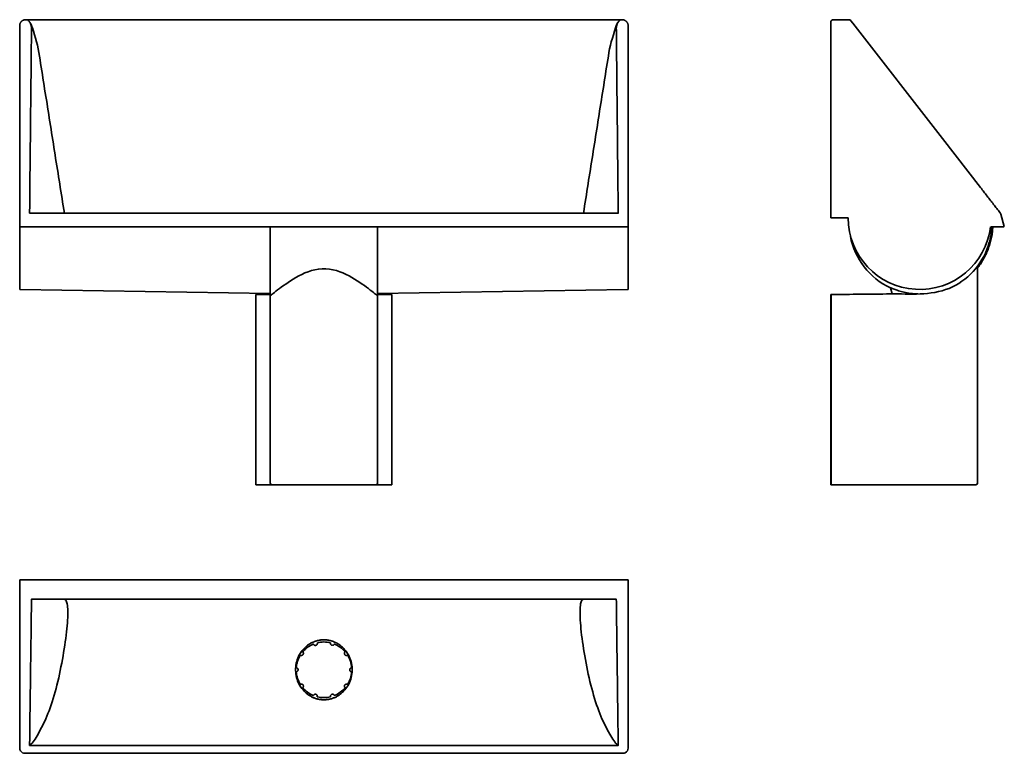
# Model space of a CAD drawing. Header units: millimetres. Extents: x 658 to 2583, y 1447 to 2883.
import ezdxf

# ---------------------------------------------------------------- set-up
doc = ezdxf.new("R2010")
doc.units = ezdxf.units.MM
doc.header["$LTSCALE"] = 14.285714
doc.layers.add('Visible Edges(ISO)', color=7, linetype='Continuous', lineweight=35)
doc.layers.add('Visible Tangent Edges(ISO)', color=7, linetype='Continuous', lineweight=35)

msp = doc.modelspace()

# ---------------------------------------------------------------- linework, layer by layer
msp.add_arc((2449.8, 2479.9), 109.1, 342.3124, 358.9942)
at = {"layer": 'Visible Edges(ISO)'}
for p, q in [((657.7, 2499.6), (657.7, 2871.4)), ((669.3, 2883), (669.4, 2883)), ((669.4, 2883), (672.6, 2883)), ((669.4, 2883), (669.4, 2883)), ((672.6, 2883), (677.6, 2883)), ((677.6, 2883), (679.6, 2883)), ((679.6, 2883), (679.6, 2883)), ((1825.8, 2883), (679.6, 2883)), ((1827.7, 2883), (1825.8, 2883)), ((1825.8, 2883), (1825.8, 2883)), ((1832.7, 2883), (1827.7, 2883)), ((1835.9, 2883), (1832.7, 2883)), ((1836, 2883), (1835.9, 2883)), ((1836.1, 2883), (1836, 2883)), ((1847.7, 2499.6), (1847.7, 2871.4)), ((2244, 2878), (2244, 2871.4)), ((2244, 2871.4), (2244, 2495)), ((2249, 2883), (2279.6, 2883)), ((2283.5, 2881.1), (2287.5, 2876)), ((2462.5, 2650.5), (2287.5, 2876)), ((2462.5, 2650.5), (2537, 2554.4)), ((1828.6, 2504.2), (676.7, 2504.2)), ((2575.1, 2505.4), (2575, 2505.5)), ((657.7, 2478), (657.7, 2499.6)), ((1847.7, 2478), (1847.7, 2499.6)), ((2244, 2495), (2278.2, 2495)), ((2576.5, 2502.7), (2583.5, 2478.2)), ((657.7, 2478), (657.7, 2355.1)), ((657.7, 2478), (663.3, 2478)), ((669.2, 2478), (663.3, 2478)), ((669.2, 2478), (1836.2, 2478)), ((1147.7, 2478), (1147.7, 2349.7)), ((1357.7, 2478), (1357.7, 2349.7)), ((1836.2, 2478), (1842, 2478)), ((1847.7, 2478), (1842, 2478)), ((1847.7, 2478), (1847.7, 2355.1)), ((2556.8, 2478), (2573.1, 2478)), ((2573.1, 2478), (2582.5, 2478)), ((2582.5, 2478), (2583.5, 2478.2)), ((2531, 1976), (2531, 2395.7)), ((657.7, 2355.1), (658.7, 2355.1)), ((1147.7, 2347), (658.7, 2355.1)), ((1147.7, 2349.7), (1147.7, 2341.9)), ((1846.7, 2355.1), (1357.7, 2347)), ((1357.7, 2341.9), (1357.7, 2349.7)), ((1846.7, 2355.1), (1847.7, 2355.1)), ((2363.9, 2346.4), (2360.7, 2358.4)), ((1144.7, 2345), (1119.7, 2345)), ((1119.7, 2345), (1119.7, 1973)), ((1147.7, 2345), (1144.7, 2345)), ((1147.7, 1976), (1147.7, 2341.9)), ((1360.7, 2345), (1357.7, 2345)), ((1357.7, 1976), (1357.7, 2341.9)), ((1360.7, 2345), (1385.7, 2345)), ((1385.7, 2345), (1385.7, 1973)), ((2244, 2345), (2245, 2345)), ((2244, 1973), (2244, 2345)), ((2248, 2345), (2245, 2345)), ((2245, 2345), (2245, 1973)), ((1145.5, 1973), (1119.7, 1973)), ((1145.5, 1973), (1150.7, 1973)), ((1354.7, 1973), (1150.7, 1973)), ((1354.7, 1973), (1359.9, 1973)), ((1359.9, 1973), (1385.7, 1973)), ((2245, 1973), (2244, 1973)), ((2245, 1973), (2248, 1973)), ((2248, 1973), (2426, 1973)), ((2528, 1973), (2426, 1973)), ((659.7, 1786.9), (657.7, 1786.9)), ((657.7, 1754.7), (657.7, 1786.9)), ((1845.6, 1786.9), (659.7, 1786.9)), ((1845.6, 1786.9), (1847.7, 1786.9)), ((1847.7, 1754.7), (1847.7, 1786.9)), ((657.7, 1464), (657.7, 1754.7)), ((1847.7, 1464), (1847.7, 1754.7)), ((1109.9, 1748.9), (737.7, 1748.9)), ((1251.7, 1748.9), (1109.9, 1748.9)), ((1251.7, 1748.9), (1252.7, 1748.9)), ((1253.6, 1748.9), (1252.7, 1748.9)), ((1253.6, 1748.9), (1395.5, 1748.9)), ((1395.5, 1748.9), (1767.7, 1748.9)), ((1265.4, 1663.8), (1265.6, 1663.5)), ((1273.2, 1661.1), (1273.4, 1661.2)), ((1206.3, 1639.4), (1206.6, 1639.4)), ((1211.3, 1645.9), (1211.2, 1646.2)), ((1294.1, 1646.2), (1294.1, 1645.9)), ((1298.7, 1639.4), (1299, 1639.4)), ((1198.6, 1614.9), (1198.4, 1615.1)), ((1198.4, 1606.7), (1198.6, 1606.9)), ((1306.9, 1615.1), (1306.7, 1614.9)), ((1306.7, 1606.9), (1306.9, 1606.7)), ((1206.6, 1582.3), (1206.3, 1582.4)), ((1299, 1582.4), (1298.7, 1582.3)), ((1211.2, 1575.6), (1211.3, 1575.9)), ((1232.2, 1560.7), (1231.9, 1560.6)), ((1273.4, 1560.6), (1273.2, 1560.7)), ((1294.1, 1575.9), (1294.1, 1575.6)), ((1239.9, 1558), (1239.7, 1558.3)), ((1265.6, 1558.3), (1265.4, 1558)), ((657.7, 1457.8), (657.7, 1464)), ((1847.7, 1457.8), (1847.7, 1464)), ((667.7, 1447.5), (1837.7, 1447.5))]:
    msp.add_line(p, q, dxfattribs=at)
at = {"layer": 'Visible Edges(ISO)', "flags": 128}
for points in [[(657.7, 2871.4), (657.7, 2872.1), (657.7, 2872.9), (657.9, 2873.6), (658, 2874.3), (658.2, 2875), (658.5, 2875.7), (658.8, 2876.3), (659.1, 2877), (659.5, 2877.6), (659.9, 2878.3), (660.3, 2878.8), (660.8, 2879.4), (661.4, 2879.9), (662, 2880.4), (662.6, 2880.9), (663.2, 2881.3), (663.9, 2881.7), (664.6, 2882.1), (665.4, 2882.3), (666.1, 2882.6), (666.9, 2882.8), (667.7, 2882.9), (668.5, 2883), (669.3, 2883)], [(679.6, 2883), (679.5, 2883), (679.5, 2883), (679.5, 2883), (679.5, 2883), (679.5, 2883), (679.5, 2883), (679.5, 2883), (679.5, 2883), (679.5, 2883), (679.5, 2883), (679.5, 2883), (679.5, 2883), (679.5, 2883), (679.5, 2883), (679.5, 2883), (679.5, 2883), (679.5, 2883), (679.5, 2883), (679.5, 2883), (679.4, 2883), (679.4, 2883), (679.4, 2883), (679.4, 2883), (679.4, 2883)], [(1825.8, 2883), (1825.8, 2883), (1825.8, 2883), (1825.8, 2883), (1825.8, 2883), (1825.8, 2883), (1825.8, 2883), (1825.8, 2883), (1825.8, 2883), (1825.8, 2883), (1825.8, 2883), (1825.8, 2883), (1825.8, 2883), (1825.8, 2883), (1825.8, 2883), (1825.8, 2883), (1825.9, 2883), (1825.9, 2883), (1825.9, 2883), (1825.9, 2883), (1825.9, 2883), (1825.9, 2883), (1825.9, 2883), (1825.9, 2883), (1825.9, 2883)], [(1847.7, 2871.4), (1847.6, 2872.1), (1847.6, 2872.9), (1847.5, 2873.6), (1847.3, 2874.3), (1847.1, 2875), (1846.9, 2875.7), (1846.6, 2876.3), (1846.2, 2877), (1845.9, 2877.6), (1845.4, 2878.3), (1845, 2878.8), (1844.5, 2879.4), (1843.9, 2879.9), (1843.4, 2880.4), (1842.7, 2880.9), (1842.1, 2881.3), (1841.4, 2881.7), (1840.7, 2882.1), (1840, 2882.3), (1839.2, 2882.6), (1838.4, 2882.8), (1837.7, 2882.9), (1836.9, 2883), (1836.1, 2883)], [(2249, 2883), (2248.7, 2883), (2248.4, 2883), (2248, 2882.9), (2247.7, 2882.9), (2247.4, 2882.8), (2247.1, 2882.7), (2246.8, 2882.5), (2246.5, 2882.4), (2246.3, 2882.2), (2246, 2882), (2245.7, 2881.8), (2245.5, 2881.6), (2245.3, 2881.3), (2245.1, 2881.1), (2244.9, 2880.8), (2244.7, 2880.6), (2244.5, 2880.3), (2244.4, 2880), (2244.3, 2879.7), (2244.2, 2879.3), (2244.1, 2879), (2244.1, 2878.7), (2244, 2878.4), (2244, 2878)], [(2575, 2505.5), (2573.5, 2507.5), (2571.9, 2509.5), (2570.3, 2511.5), (2568.8, 2513.5), (2567.2, 2515.6), (2565.6, 2517.6), (2564, 2519.6), (2562.5, 2521.7), (2560.9, 2523.7), (2559.3, 2525.7), (2557.7, 2527.8), (2556.1, 2529.8), (2554.6, 2531.8), (2553, 2533.9), (2551.4, 2535.9), (2549.8, 2538), (2548.2, 2540), (2546.6, 2542.1), (2545, 2544.1), (2543.4, 2546.2), (2541.8, 2548.2), (2540.2, 2550.3), (2538.6, 2552.4), (2537, 2554.4)], [(2576.4, 2502.7), (2576.4, 2502.8), (2576.3, 2503), (2576.3, 2503.1), (2576.3, 2503.2), (2576.2, 2503.3), (2576.2, 2503.4), (2576.1, 2503.6), (2576.1, 2503.7), (2576, 2503.8), (2576, 2503.9), (2575.9, 2504), (2575.9, 2504.1), (2575.8, 2504.2), (2575.8, 2504.4), (2575.7, 2504.5), (2575.6, 2504.6), (2575.6, 2504.7), (2575.5, 2504.8), (2575.4, 2504.9), (2575.4, 2505), (2575.3, 2505.1), (2575.2, 2505.2), (2575.1, 2505.3), (2575.1, 2505.4)], [(2576.5, 2502.7), (2576.3, 2503.3), (2576, 2503.9), (2575.7, 2504.5), (2575.3, 2505)], [(2560.9, 2478), (2560.8, 2475.3), (2560.6, 2472.6), (2560.4, 2469.9), (2560.1, 2467.2), (2559.7, 2464.5), (2559.4, 2461.9), (2558.9, 2459.2), (2558.4, 2456.5), (2557.9, 2453.9), (2557.3, 2451.3), (2556.6, 2448.7), (2555.9, 2446.1), (2555.2, 2443.5), (2554.4, 2440.9), (2553.5, 2438.3), (2552.6, 2435.8), (2551.7, 2433.2), (2550.7, 2430.7), (2549.6, 2428.2), (2548.5, 2425.8), (2547.4, 2423.3), (2546.2, 2420.9), (2545, 2418.5), (2543.7, 2416.1), (2542.4, 2413.8), (2541, 2411.5), (2539.6, 2409.2), (2538.1, 2406.9), (2536.6, 2404.7), (2535.1, 2402.5), (2533.5, 2400.3), (2531.9, 2398.1)], [(2553.7, 2446.7), (2551.6, 2439.8), (2549.2, 2433), (2546.4, 2426.3), (2543.2, 2419.8), (2539.7, 2413.5), (2535.9, 2407.3), (2531.7, 2401.4), (2527.2, 2395.7), (2522.4, 2390.3), (2517.4, 2385.1), (2512, 2380.1), (2506.5, 2375.5), (2500.6, 2371.1), (2494.6, 2367.1), (2488.4, 2363.5), (2481.9, 2360.2), (2475.3, 2357.3), (2468.6, 2354.8), (2461.7, 2352.6), (2454.7, 2350.9), (2447.6, 2349.4), (2440.4, 2348.3), (2433.2, 2347.4), (2426, 2346.8)], [(2414.2, 2346.3), (2410.6, 2346.4), (2407.1, 2346.7), (2403.6, 2347.1), (2400.2, 2347.5), (2396.9, 2348), (2393.7, 2348.5), (2390.5, 2349.1), (2387.5, 2349.8), (2384.6, 2350.5), (2381.8, 2351.2), (2379.1, 2352), (2376.6, 2352.7), (2374.2, 2353.5), (2372, 2354.2), (2369.9, 2355), (2368, 2355.6), (2366.4, 2356.3), (2364.9, 2356.8), (2363.6, 2357.3), (2362.6, 2357.8), (2361.7, 2358.1), (2361.1, 2358.3), (2360.8, 2358.4), (2360.7, 2358.4)], [(2426, 2346.8), (2418.7, 2346.4), (2411.4, 2346.2), (2404.1, 2346.1), (2396.9, 2346.2), (2389.6, 2346.2), (2382.3, 2346.3), (2375.1, 2346.4), (2367.8, 2346.4), (2360.5, 2346.4), (2353.2, 2346.3), (2345.9, 2346.2), (2338.7, 2346.1), (2331.4, 2346), (2324.1, 2345.9), (2316.8, 2345.8), (2309.5, 2345.8), (2302.3, 2345.7), (2295, 2345.6), (2287.7, 2345.6), (2280.4, 2345.5), (2273.1, 2345.4), (2265.9, 2345.3), (2258.6, 2345.2), (2251.3, 2345.1), (2244, 2345)], [(737.7, 1748.9), (738, 1748.9), (738.3, 1748.9), (738.6, 1748.9), (738.9, 1748.9), (739.2, 1748.9), (739.5, 1748.9), (739.8, 1748.9), (740.1, 1748.9), (740.4, 1748.9), (740.7, 1748.9), (741.1, 1748.9), (741.4, 1748.9), (741.7, 1748.9), (742, 1748.9), (742.3, 1748.9), (742.6, 1748.9), (742.9, 1748.9), (743.2, 1748.9), (743.5, 1748.9), (743.9, 1748.9), (744.2, 1748.9), (744.5, 1748.9), (744.8, 1748.9), (745.1, 1748.9)], [(1767.7, 1748.9), (1767.4, 1748.9), (1767, 1748.9), (1766.7, 1748.9), (1766.4, 1748.9), (1766.1, 1748.9), (1765.8, 1748.9), (1765.5, 1748.9), (1765.2, 1748.9), (1764.9, 1748.9), (1764.6, 1748.9), (1764.3, 1748.9), (1764, 1748.9), (1763.6, 1748.9), (1763.3, 1748.9), (1763, 1748.9), (1762.7, 1748.9), (1762.4, 1748.9), (1762.1, 1748.9), (1761.8, 1748.9), (1761.5, 1748.9), (1761.2, 1748.9), (1760.8, 1748.9), (1760.5, 1748.9), (1760.2, 1748.9)], [(1231.9, 1661.2), (1231.9, 1661.2), (1231.9, 1661.2), (1231.9, 1661.2), (1231.9, 1661.2), (1231.9, 1661.2), (1231.9, 1661.2), (1231.9, 1661.2), (1231.9, 1661.1), (1231.9, 1661.1), (1231.9, 1661.1), (1231.9, 1661.1), (1231.9, 1661.1), (1232, 1661.1), (1232, 1661.1), (1232, 1661.1), (1232, 1661), (1232, 1661), (1232, 1661), (1232, 1661), (1232, 1661), (1232, 1660.9), (1232, 1660.9), (1232, 1660.9), (1232, 1660.9)], [(1232, 1660.9), (1232.3, 1660.5), (1232.6, 1660.1), (1232.9, 1659.7), (1233.3, 1659.4), (1233.7, 1659.1), (1234.2, 1658.9), (1234.6, 1658.7), (1235.1, 1658.6), (1235.6, 1658.6), (1236.1, 1658.6), (1236.6, 1658.6), (1237.1, 1658.8), (1237.6, 1659), (1238, 1659.2), (1238.4, 1659.5), (1238.8, 1659.8), (1239.1, 1660.2), (1239.4, 1660.6), (1239.7, 1661), (1239.8, 1661.5), (1240, 1662.1), (1240, 1662.6), (1240, 1663), (1240, 1663.5)], [(1240, 1663.5), (1239.9, 1663.5), (1239.9, 1663.5), (1239.9, 1663.5), (1239.9, 1663.6), (1239.9, 1663.6), (1239.9, 1663.6), (1239.9, 1663.6), (1239.9, 1663.6), (1239.9, 1663.7), (1239.9, 1663.7), (1239.9, 1663.7), (1239.9, 1663.7), (1239.9, 1663.7), (1239.9, 1663.7), (1239.9, 1663.7), (1239.9, 1663.7), (1239.9, 1663.7), (1239.9, 1663.8), (1239.9, 1663.8), (1239.9, 1663.8), (1239.9, 1663.8), (1239.9, 1663.8), (1239.9, 1663.8), (1239.9, 1663.8)], [(1265.5, 1663.4), (1265.5, 1663.4), (1265.6, 1663.4), (1265.6, 1663.4), (1265.6, 1663.4), (1265.6, 1663.4), (1265.6, 1663.4), (1265.6, 1663.5), (1265.6, 1663.5), (1265.6, 1663.5), (1265.6, 1663.5), (1265.6, 1663.5), (1265.6, 1663.5), (1265.6, 1663.5), (1265.6, 1663.5), (1265.6, 1663.5), (1265.6, 1663.5), (1265.6, 1663.5), (1265.6, 1663.5), (1265.6, 1663.5), (1265.6, 1663.5), (1265.6, 1663.5), (1265.6, 1663.5), (1265.6, 1663.5), (1265.6, 1663.5)], [(1273.1, 1660.9), (1272.9, 1660.6), (1272.6, 1660.2), (1272.3, 1659.9), (1271.9, 1659.5), (1271.5, 1659.2), (1271.1, 1659), (1270.6, 1658.9), (1270.2, 1658.8), (1269.7, 1658.7), (1269.2, 1658.7), (1268.7, 1658.8), (1268.3, 1658.9), (1267.8, 1659.1), (1267.4, 1659.3), (1267, 1659.6), (1266.7, 1659.9), (1266.3, 1660.3), (1266.1, 1660.6), (1265.8, 1661.1), (1265.7, 1661.5), (1265.6, 1662), (1265.5, 1662.4), (1265.5, 1662.9), (1265.5, 1663.4)], [(1273.2, 1661.1), (1273.2, 1661.1), (1273.2, 1661.1), (1273.2, 1661.1), (1273.1, 1661.1), (1273.1, 1661.1), (1273.1, 1661.1), (1273.1, 1661.1), (1273.1, 1661.1), (1273.1, 1661.1), (1273.1, 1661.1), (1273.1, 1661), (1273.1, 1661), (1273.1, 1661), (1273.1, 1661), (1273.1, 1661), (1273.1, 1661), (1273.1, 1661), (1273.1, 1661), (1273.1, 1661), (1273.1, 1661), (1273.1, 1661), (1273.1, 1661), (1273.1, 1661), (1273.1, 1660.9)], [(1214.1, 1568.9), (1211.8, 1571.5), (1209.6, 1574.1), (1207.6, 1576.9), (1205.8, 1579.9), (1204.1, 1582.9), (1202.6, 1586), (1201.3, 1589.2), (1200.1, 1592.5), (1199.2, 1595.9), (1198.4, 1599.3), (1197.9, 1602.7), (1197.5, 1606.2), (1197.3, 1609.7), (1197.4, 1613.2), (1197.6, 1616.7), (1198, 1620.2), (1198.6, 1623.6), (1199.5, 1627), (1200.5, 1630.3), (1201.7, 1633.6), (1203.1, 1636.8), (1204.6, 1639.9), (1206.4, 1642.9), (1208.3, 1645.8)], [(1214.1, 1568.9), (1211.8, 1571.5), (1209.6, 1574.1), (1207.6, 1576.9), (1205.8, 1579.8), (1204.1, 1582.9), (1202.6, 1586), (1201.3, 1589.2), (1200.2, 1592.5), (1199.2, 1595.8), (1198.4, 1599.2), (1197.9, 1602.7), (1197.5, 1606.2), (1197.4, 1609.7), (1197.4, 1613.2), (1197.6, 1616.7), (1198, 1620.2), (1198.7, 1623.6), (1199.5, 1627), (1200.5, 1630.4), (1201.7, 1633.6), (1203.1, 1636.8), (1204.6, 1639.9), (1206.4, 1642.9), (1208.3, 1645.8)], [(1206.7, 1639.4), (1206.7, 1639.4), (1206.7, 1639.4), (1206.7, 1639.4), (1206.7, 1639.4), (1206.7, 1639.4), (1206.7, 1639.4), (1206.7, 1639.4), (1206.7, 1639.4), (1206.6, 1639.4), (1206.6, 1639.4), (1206.6, 1639.4), (1206.6, 1639.4), (1206.6, 1639.4), (1206.6, 1639.4), (1206.6, 1639.4), (1206.6, 1639.4), (1206.6, 1639.4), (1206.6, 1639.4), (1206.6, 1639.4), (1206.6, 1639.4), (1206.6, 1639.4), (1206.6, 1639.4), (1206.6, 1639.4), (1206.6, 1639.4)], [(1211.4, 1645.8), (1211.7, 1645.5), (1211.9, 1645.1), (1212.2, 1644.7), (1212.4, 1644.2), (1212.5, 1643.8), (1212.6, 1643.3), (1212.6, 1642.8), (1212.5, 1642.3), (1212.4, 1641.9), (1212.3, 1641.4), (1212.1, 1641), (1211.8, 1640.6), (1211.5, 1640.2), (1211.2, 1639.9), (1210.8, 1639.6), (1210.4, 1639.3), (1209.9, 1639.2), (1209.5, 1639), (1209, 1638.9), (1208.5, 1638.9), (1208.1, 1638.9), (1207.6, 1639), (1207.2, 1639.2), (1206.7, 1639.4)], [(1211.3, 1645.9), (1211.3, 1645.9), (1211.3, 1645.9), (1211.3, 1645.9), (1211.3, 1645.9), (1211.3, 1645.9), (1211.3, 1645.9), (1211.3, 1645.9), (1211.3, 1645.9), (1211.3, 1645.9), (1211.3, 1645.9), (1211.3, 1645.9), (1211.3, 1645.9), (1211.3, 1645.9), (1211.3, 1645.9), (1211.3, 1645.9), (1211.3, 1645.8), (1211.3, 1645.8), (1211.3, 1645.8), (1211.3, 1645.8), (1211.3, 1645.8), (1211.3, 1645.8), (1211.4, 1645.8), (1211.4, 1645.8), (1211.4, 1645.8)], [(1297.1, 1645.8), (1299, 1642.9), (1300.7, 1639.9), (1302.2, 1636.8), (1303.6, 1633.6), (1304.8, 1630.4), (1305.8, 1627), (1306.6, 1623.6), (1307.3, 1620.2), (1307.7, 1616.7), (1307.9, 1613.2), (1308, 1609.7), (1307.8, 1606.2), (1307.4, 1602.7), (1306.9, 1599.2), (1306.1, 1595.8), (1305.2, 1592.5), (1304, 1589.2), (1302.7, 1586), (1301.2, 1582.8), (1299.5, 1579.8), (1297.7, 1576.9), (1295.7, 1574.1), (1293.5, 1571.5), (1291.2, 1568.9)], [(1298.6, 1639.4), (1298.2, 1639.2), (1297.8, 1639.1), (1297.3, 1639), (1296.8, 1638.9), (1296.3, 1638.9), (1295.9, 1639), (1295.4, 1639.1), (1295, 1639.3), (1294.5, 1639.6), (1294.2, 1639.9), (1293.8, 1640.2), (1293.5, 1640.6), (1293.3, 1641), (1293, 1641.4), (1292.9, 1641.9), (1292.8, 1642.3), (1292.7, 1642.8), (1292.7, 1643.3), (1292.8, 1643.7), (1292.9, 1644.2), (1293.1, 1644.6), (1293.3, 1645.1), (1293.6, 1645.4), (1293.9, 1645.8)], [(1293.9, 1645.8), (1293.9, 1645.8), (1294, 1645.8), (1294, 1645.8), (1294, 1645.8), (1294, 1645.8), (1294, 1645.8), (1294, 1645.8), (1294, 1645.8), (1294, 1645.8), (1294, 1645.9), (1294, 1645.9), (1294, 1645.9), (1294, 1645.9), (1294, 1645.9), (1294, 1645.9), (1294, 1645.9), (1294, 1645.9), (1294, 1645.9), (1294, 1645.9), (1294, 1645.9), (1294.1, 1645.9), (1294.1, 1645.9), (1294.1, 1645.9), (1294.1, 1645.9)], [(1298.7, 1639.4), (1298.7, 1639.4), (1298.7, 1639.4), (1298.7, 1639.4), (1298.7, 1639.4), (1298.7, 1639.4), (1298.7, 1639.4), (1298.7, 1639.4), (1298.7, 1639.4), (1298.7, 1639.4), (1298.7, 1639.4), (1298.7, 1639.4), (1298.7, 1639.4), (1298.7, 1639.4), (1298.7, 1639.4), (1298.7, 1639.4), (1298.7, 1639.4), (1298.7, 1639.4), (1298.7, 1639.4), (1298.7, 1639.4), (1298.6, 1639.4), (1298.6, 1639.4), (1298.6, 1639.4), (1298.6, 1639.4), (1298.6, 1639.4)], [(1198.6, 1614.9), (1198.6, 1614.9), (1198.6, 1614.9), (1198.6, 1614.9), (1198.6, 1614.9), (1198.6, 1614.9), (1198.6, 1614.9), (1198.6, 1614.9), (1198.6, 1614.9), (1198.6, 1614.9), (1198.6, 1614.9), (1198.6, 1614.9), (1198.6, 1614.9), (1198.6, 1614.9), (1198.7, 1614.9), (1198.7, 1614.9), (1198.7, 1614.9), (1198.7, 1614.9), (1198.7, 1614.9), (1198.7, 1614.9), (1198.7, 1614.9), (1198.7, 1614.9), (1198.7, 1614.9), (1198.7, 1614.9), (1198.8, 1614.9)], [(1198.8, 1606.9), (1198.7, 1606.9), (1198.7, 1606.9), (1198.7, 1606.9), (1198.7, 1606.9), (1198.7, 1606.9), (1198.7, 1606.9), (1198.7, 1606.9), (1198.7, 1606.9), (1198.7, 1606.9), (1198.7, 1606.9), (1198.7, 1606.9), (1198.6, 1606.9), (1198.6, 1606.9), (1198.6, 1606.9), (1198.6, 1606.9), (1198.6, 1606.9), (1198.6, 1606.9), (1198.6, 1606.9), (1198.6, 1606.9), (1198.6, 1606.9), (1198.6, 1606.9), (1198.6, 1606.9), (1198.6, 1606.9), (1198.6, 1606.9)], [(1198.8, 1614.9), (1199.2, 1614.8), (1199.6, 1614.7), (1200, 1614.5), (1200.5, 1614.2), (1200.9, 1613.9), (1201.2, 1613.5), (1201.5, 1613.2), (1201.7, 1612.8), (1201.9, 1612.3), (1202.1, 1611.9), (1202.1, 1611.4), (1202.2, 1610.9), (1202.1, 1610.4), (1202.1, 1610), (1201.9, 1609.5), (1201.7, 1609.1), (1201.5, 1608.6), (1201.2, 1608.3), (1200.9, 1607.9), (1200.5, 1607.6), (1200.1, 1607.4), (1199.7, 1607.2), (1199.2, 1607), (1198.8, 1606.9)], [(1306.6, 1606.9), (1306.1, 1607), (1305.7, 1607.1), (1305.3, 1607.3), (1304.9, 1607.6), (1304.5, 1607.9), (1304.1, 1608.3), (1303.8, 1608.6), (1303.6, 1609), (1303.4, 1609.5), (1303.3, 1609.9), (1303.2, 1610.4), (1303.2, 1610.9), (1303.2, 1611.4), (1303.3, 1611.8), (1303.4, 1612.3), (1303.6, 1612.7), (1303.8, 1613.1), (1304.1, 1613.5), (1304.5, 1613.9), (1304.8, 1614.2), (1305.2, 1614.4), (1305.6, 1614.6), (1306.1, 1614.8), (1306.6, 1614.9)], [(1306.6, 1614.9), (1306.6, 1614.9), (1306.6, 1614.9), (1306.6, 1614.9), (1306.6, 1614.9), (1306.6, 1614.9), (1306.6, 1614.9), (1306.6, 1614.9), (1306.6, 1614.9), (1306.7, 1614.9), (1306.7, 1614.9), (1306.7, 1614.9), (1306.7, 1614.9), (1306.7, 1614.9), (1306.7, 1614.9), (1306.7, 1614.9), (1306.7, 1614.9), (1306.7, 1614.9), (1306.7, 1614.9), (1306.7, 1614.9), (1306.7, 1614.9), (1306.7, 1614.9), (1306.7, 1614.9), (1306.7, 1614.9), (1306.7, 1614.9)], [(1306.7, 1606.9), (1306.7, 1606.9), (1306.7, 1606.9), (1306.7, 1606.9), (1306.7, 1606.9), (1306.7, 1606.9), (1306.7, 1606.9), (1306.7, 1606.9), (1306.7, 1606.9), (1306.7, 1606.9), (1306.7, 1606.9), (1306.7, 1606.9), (1306.7, 1606.9), (1306.7, 1606.9), (1306.7, 1606.9), (1306.7, 1606.9), (1306.7, 1606.9), (1306.6, 1606.9), (1306.6, 1606.9), (1306.6, 1606.9), (1306.6, 1606.9), (1306.6, 1606.9), (1306.6, 1606.9), (1306.6, 1606.9), (1306.6, 1606.9)], [(1206.6, 1582.3), (1206.6, 1582.3), (1206.6, 1582.3), (1206.6, 1582.3), (1206.6, 1582.3), (1206.6, 1582.3), (1206.6, 1582.3), (1206.6, 1582.3), (1206.6, 1582.4), (1206.6, 1582.4), (1206.6, 1582.4), (1206.6, 1582.4), (1206.6, 1582.4), (1206.6, 1582.4), (1206.6, 1582.4), (1206.6, 1582.4), (1206.6, 1582.4), (1206.6, 1582.4), (1206.7, 1582.4), (1206.7, 1582.4), (1206.7, 1582.4), (1206.7, 1582.4), (1206.7, 1582.4), (1206.7, 1582.4), (1206.7, 1582.4)], [(1206.7, 1582.4), (1207.1, 1582.6), (1207.5, 1582.7), (1208, 1582.8), (1208.5, 1582.9), (1209, 1582.9), (1209.5, 1582.8), (1209.9, 1582.6), (1210.4, 1582.5), (1210.8, 1582.2), (1211.2, 1581.9), (1211.5, 1581.6), (1211.8, 1581.2), (1212.1, 1580.8), (1212.3, 1580.4), (1212.4, 1579.9), (1212.5, 1579.5), (1212.6, 1579), (1212.6, 1578.5), (1212.5, 1578.1), (1212.4, 1577.6), (1212.2, 1577.2), (1212, 1576.7), (1211.7, 1576.4), (1211.4, 1576)], [(1293.9, 1576), (1293.6, 1576.3), (1293.4, 1576.7), (1293.1, 1577.1), (1293, 1577.6), (1292.8, 1578), (1292.7, 1578.5), (1292.7, 1579), (1292.8, 1579.5), (1292.9, 1579.9), (1293, 1580.4), (1293.2, 1580.8), (1293.5, 1581.2), (1293.8, 1581.6), (1294.1, 1581.9), (1294.5, 1582.2), (1294.9, 1582.4), (1295.4, 1582.6), (1295.8, 1582.8), (1296.3, 1582.9), (1296.8, 1582.9), (1297.3, 1582.8), (1297.7, 1582.8), (1298.2, 1582.6), (1298.6, 1582.4)], [(1298.6, 1582.4), (1298.6, 1582.4), (1298.6, 1582.4), (1298.6, 1582.4), (1298.6, 1582.4), (1298.6, 1582.4), (1298.7, 1582.4), (1298.7, 1582.4), (1298.7, 1582.4), (1298.7, 1582.4), (1298.7, 1582.4), (1298.7, 1582.4), (1298.7, 1582.4), (1298.7, 1582.4), (1298.7, 1582.4), (1298.7, 1582.4), (1298.7, 1582.4), (1298.7, 1582.4), (1298.7, 1582.3), (1298.7, 1582.3), (1298.7, 1582.3), (1298.7, 1582.3), (1298.7, 1582.3), (1298.7, 1582.3), (1298.7, 1582.3)], [(1211.4, 1576), (1211.4, 1576), (1211.4, 1576), (1211.4, 1576), (1211.4, 1576), (1211.3, 1576), (1211.3, 1576), (1211.3, 1576), (1211.3, 1576), (1211.3, 1575.9), (1211.3, 1575.9), (1211.3, 1575.9), (1211.3, 1575.9), (1211.3, 1575.9), (1211.3, 1575.9), (1211.3, 1575.9), (1211.3, 1575.9), (1211.3, 1575.9), (1211.3, 1575.9), (1211.3, 1575.9), (1211.3, 1575.9), (1211.3, 1575.9), (1211.3, 1575.9), (1211.3, 1575.9), (1211.3, 1575.9)], [(1232.2, 1560.9), (1232.4, 1561.2), (1232.7, 1561.6), (1233, 1561.9), (1233.4, 1562.3), (1233.8, 1562.5), (1234.2, 1562.8), (1234.7, 1562.9), (1235.2, 1563), (1235.6, 1563.1), (1236.1, 1563.1), (1236.6, 1563), (1237, 1562.9), (1237.5, 1562.7), (1237.9, 1562.5), (1238.3, 1562.2), (1238.7, 1561.9), (1239, 1561.5), (1239.3, 1561.1), (1239.5, 1560.7), (1239.6, 1560.3), (1239.8, 1559.8), (1239.8, 1559.4), (1239.8, 1558.9), (1239.8, 1558.4)], [(1232.2, 1560.7), (1232.2, 1560.7), (1232.2, 1560.7), (1232.2, 1560.7), (1232.2, 1560.7), (1232.2, 1560.7), (1232.2, 1560.7), (1232.2, 1560.7), (1232.2, 1560.7), (1232.2, 1560.7), (1232.2, 1560.7), (1232.2, 1560.7), (1232.2, 1560.7), (1232.2, 1560.8), (1232.2, 1560.8), (1232.2, 1560.8), (1232.2, 1560.8), (1232.2, 1560.8), (1232.2, 1560.8), (1232.2, 1560.8), (1232.2, 1560.8), (1232.2, 1560.8), (1232.2, 1560.8), (1232.2, 1560.8), (1232.2, 1560.9)], [(1265.5, 1558.4), (1265.5, 1558.8), (1265.5, 1559.3), (1265.5, 1559.7), (1265.7, 1560.2), (1265.8, 1560.7), (1266.1, 1561.1), (1266.3, 1561.5), (1266.6, 1561.9), (1267, 1562.2), (1267.4, 1562.5), (1267.8, 1562.7), (1268.3, 1562.9), (1268.7, 1563), (1269.2, 1563.1), (1269.7, 1563.1), (1270.1, 1563), (1270.6, 1562.9), (1271.1, 1562.8), (1271.5, 1562.6), (1271.9, 1562.3), (1272.2, 1562), (1272.6, 1561.7), (1272.9, 1561.3), (1273.1, 1560.9)], [(1273.1, 1560.9), (1273.1, 1560.8), (1273.1, 1560.8), (1273.1, 1560.8), (1273.1, 1560.8), (1273.1, 1560.8), (1273.1, 1560.8), (1273.1, 1560.8), (1273.1, 1560.8), (1273.1, 1560.8), (1273.1, 1560.8), (1273.1, 1560.8), (1273.1, 1560.8), (1273.1, 1560.7), (1273.1, 1560.7), (1273.1, 1560.7), (1273.1, 1560.7), (1273.1, 1560.7), (1273.1, 1560.7), (1273.1, 1560.7), (1273.1, 1560.7), (1273.2, 1560.7), (1273.2, 1560.7), (1273.2, 1560.7), (1273.2, 1560.7)], [(1294.1, 1575.9), (1294.1, 1575.9), (1294.1, 1575.9), (1294.1, 1575.9), (1294, 1575.9), (1294, 1575.9), (1294, 1575.9), (1294, 1575.9), (1294, 1575.9), (1294, 1575.9), (1294, 1575.9), (1294, 1575.9), (1294, 1575.9), (1294, 1575.9), (1294, 1575.9), (1294, 1575.9), (1294, 1575.9), (1294, 1575.9), (1294, 1576), (1294, 1576), (1294, 1576), (1294, 1576), (1294, 1576), (1294, 1576), (1293.9, 1576)], [(1239.8, 1558.4), (1239.8, 1558.4), (1239.8, 1558.4), (1239.8, 1558.4), (1239.8, 1558.4), (1239.8, 1558.4), (1239.8, 1558.3), (1239.8, 1558.3), (1239.8, 1558.3), (1239.8, 1558.3), (1239.8, 1558.3), (1239.8, 1558.3), (1239.8, 1558.3), (1239.7, 1558.3), (1239.7, 1558.3), (1239.7, 1558.3), (1239.7, 1558.3), (1239.7, 1558.3), (1239.7, 1558.3), (1239.7, 1558.3), (1239.7, 1558.3), (1239.7, 1558.3), (1239.7, 1558.3), (1239.7, 1558.3), (1239.7, 1558.3)], [(1265.6, 1558.3), (1265.6, 1558.3), (1265.6, 1558.3), (1265.6, 1558.3), (1265.6, 1558.3), (1265.6, 1558.3), (1265.6, 1558.3), (1265.6, 1558.3), (1265.6, 1558.3), (1265.6, 1558.3), (1265.6, 1558.3), (1265.6, 1558.3), (1265.6, 1558.3), (1265.6, 1558.3), (1265.6, 1558.3), (1265.6, 1558.3), (1265.6, 1558.3), (1265.6, 1558.3), (1265.6, 1558.3), (1265.6, 1558.3), (1265.6, 1558.4), (1265.6, 1558.4), (1265.6, 1558.4), (1265.6, 1558.4), (1265.5, 1558.4)]]:
    msp.add_lwpolyline(points, dxfattribs=at)
at = {"layer": 'Visible Edges(ISO)'}
for centre, radius, start, end in [((2279.6, 2878), 4.99, 37.814, 90), ((2418, 2495), 139.8, 180, 353.0121), ((2420, 2485.2), 140, 190.6303, 244.9223), ((2535, 2395.7), 4, 142.3221, 180), ((1150.7, 1976), 3, 180, 270), ((1354.7, 1976), 3, 270, 0), ((2528, 1976), 3, 270, 0), ((1252.7, 1610.9), 54.4, 112.4224, 139.5776), ((1252.7, 1610.9), 54.4, 76.4224, 103.5776), ((1252.7, 1610.9), 54.4, 40.4224, 67.5776), ((1252.7, 1610.9), 54.4, 148.4224, 175.5776), ((1252.7, 1610.9), 54.4, 4.4224, 31.5776), ((1252.7, 1610.9), 54.4, 184.4224, 211.5776), ((1252.7, 1610.9), 54.4, 328.4224, 355.5776), ((1252.7, 1610.9), 54.4, 220.4224, 247.5776), ((1252.7, 1610.9), 54.4, 292.4224, 319.5776), ((1252.7, 1610.9), 54.4, 256.4224, 283.5776)]:
    msp.add_arc(centre, radius, start, end, dxfattribs=at)
for centre, major_axis, ratio, start_param, end_param in [((680.3, 2878), (0.83, -5), 0.210301, 3.106715, 3.233359), ((1825, 2878), (-0.83, -5), 0.210301, 3.049827, 3.176471), ((667.7, 1457.8), (0, -10.4), 0.961262, 4.712389, 5.832158), ((667.7, 1457.1), (-10, 0), 0.961262, 1.11977, 1.570796), ((1837.7, 1457.1), (10, 0), 0.961262, 4.712389, 5.163416), ((1837.7, 1457.8), (0, -10.4), 0.961262, 0.451027, 1.570796)]:
    msp.add_ellipse(centre, major_axis=major_axis, ratio=ratio, start_param=start_param, end_param=end_param, dxfattribs=at)
at = {"layer": 'Visible Tangent Edges(ISO)'}
for p in [(1252.6, 1669.5), (1252.7, 1669.5)]:
    msp.add_line(p, (1252.7, 1669.5), dxfattribs=at)
at = {"layer": 'Visible Tangent Edges(ISO)', "flags": 128}
for points in [[(677.6, 2878), (677.5, 2878.1), (677.4, 2878.2), (677.3, 2878.3), (677.2, 2878.4), (677.1, 2878.5), (677, 2878.6), (676.9, 2878.7), (676.8, 2878.9), (676.7, 2879), (676.6, 2879.1), (676.5, 2879.2), (676.4, 2879.3), (676.3, 2879.4), (676.2, 2879.5), (676.1, 2879.6), (676, 2879.8), (675.9, 2879.9), (675.7, 2880), (675.6, 2880.1), (675.5, 2880.2), (675.4, 2880.4), (675.2, 2880.5), (675.1, 2880.6), (674.9, 2880.7)], [(680.7, 2867), (680.6, 2867.6), (680.6, 2868.2), (680.5, 2868.8), (680.3, 2869.5), (680.2, 2870.1), (680.1, 2870.7), (679.9, 2871.3), (679.8, 2871.9), (679.6, 2872.5), (679.4, 2873.1), (679.2, 2873.7), (679, 2874.3), (678.8, 2874.9), (678.6, 2875.5), (678.3, 2876.1), (678, 2876.6), (677.7, 2877.2), (677.4, 2877.7), (677, 2878.3), (676.7, 2878.8), (676.3, 2879.3), (675.8, 2879.8), (675.4, 2880.3), (674.9, 2880.7)], [(677.6, 2878), (677.9, 2877.6), (678.1, 2877.2), (678.4, 2876.8), (678.7, 2876.4), (678.9, 2876), (679.2, 2875.5), (679.4, 2875.1), (679.6, 2874.7), (679.8, 2874.2), (680.1, 2873.8), (680.3, 2873.3), (680.5, 2872.9), (680.6, 2872.4), (680.8, 2872), (681, 2871.5), (681.2, 2871), (681.4, 2870.6), (681.5, 2870.1), (681.7, 2869.6), (681.8, 2869.2), (682, 2868.7), (682.1, 2868.2), (682.3, 2867.7), (682.4, 2867.3)], [(1827.7, 2878), (1827.5, 2877.6), (1827.2, 2877.2), (1826.9, 2876.8), (1826.7, 2876.4), (1826.4, 2876), (1826.2, 2875.5), (1825.9, 2875.1), (1825.7, 2874.7), (1825.5, 2874.2), (1825.3, 2873.8), (1825.1, 2873.3), (1824.9, 2872.9), (1824.7, 2872.4), (1824.5, 2872), (1824.3, 2871.5), (1824.1, 2871), (1824, 2870.6), (1823.8, 2870.1), (1823.6, 2869.6), (1823.5, 2869.2), (1823.3, 2868.7), (1823.2, 2868.2), (1823.1, 2867.7), (1822.9, 2867.3)], [(1824.6, 2867), (1824.7, 2867.6), (1824.8, 2868.2), (1824.9, 2868.8), (1825, 2869.5), (1825.1, 2870.1), (1825.2, 2870.7), (1825.4, 2871.3), (1825.5, 2871.9), (1825.7, 2872.5), (1825.9, 2873.1), (1826.1, 2873.7), (1826.3, 2874.3), (1826.5, 2874.9), (1826.8, 2875.5), (1827, 2876.1), (1827.3, 2876.6), (1827.6, 2877.2), (1827.9, 2877.7), (1828.3, 2878.3), (1828.7, 2878.8), (1829.1, 2879.3), (1829.5, 2879.8), (1829.9, 2880.3), (1830.4, 2880.7)], [(1827.7, 2878), (1827.8, 2878.1), (1827.9, 2878.2), (1828, 2878.3), (1828.1, 2878.4), (1828.2, 2878.5), (1828.3, 2878.6), (1828.4, 2878.7), (1828.5, 2878.9), (1828.6, 2879), (1828.7, 2879.1), (1828.8, 2879.2), (1828.9, 2879.3), (1829, 2879.4), (1829.1, 2879.5), (1829.2, 2879.6), (1829.3, 2879.8), (1829.5, 2879.9), (1829.6, 2880), (1829.7, 2880.1), (1829.8, 2880.2), (1830, 2880.4), (1830.1, 2880.5), (1830.2, 2880.6), (1830.4, 2880.7)], [(680.7, 2867), (680.7, 2861.3), (680.6, 2855.6), (680.6, 2850), (680.5, 2844.3), (680.5, 2838.6), (680.4, 2832.9), (680.3, 2827.3), (680.3, 2821.6), (680.2, 2815.9), (680.2, 2810.2), (680.1, 2804.6), (680.1, 2798.9), (680, 2793.2), (679.9, 2787.6), (679.9, 2781.9), (679.8, 2776.2), (679.8, 2770.6), (679.7, 2764.9), (679.7, 2759.2), (679.6, 2753.6), (679.5, 2747.9), (679.5, 2742.2), (679.4, 2736.6), (679.4, 2730.9), (679.3, 2725.2), (679.2, 2719.6), (679.2, 2713.9), (679.1, 2708.3), (679.1, 2702.6), (679, 2696.9), (678.9, 2691.3), (678.9, 2685.6), (678.8, 2679.9), (678.8, 2674.3), (678.7, 2668.6), (678.6, 2663), (678.6, 2657.3), (678.5, 2651.6), (678.5, 2646), (678.4, 2640.3), (678.3, 2634.6), (678.3, 2629), (678.2, 2623.3), (678.2, 2617.6), (678.1, 2612), (678.1, 2606.3), (678, 2600.6), (677.9, 2595), (677.9, 2589.3), (677.8, 2583.6), (677.8, 2578), (677.7, 2572.3), (677.7, 2566.6), (677.6, 2561), (677.5, 2555.3), (677.5, 2549.6), (677.4, 2543.9), (677.4, 2538.3), (677.3, 2532.6), (677.3, 2526.9), (677.2, 2521.2), (677.2, 2515.6), (677.1, 2509.9), (677.1, 2504.2)], [(682.4, 2867.3), (684.4, 2860.4), (686.4, 2853.6), (688.5, 2846.8), (690.5, 2839.9), (692.3, 2832.9), (693.9, 2825.9), (695.2, 2818.8), (696.4, 2811.6), (697.5, 2804.5), (698.6, 2797.3), (699.7, 2790.2), (700.9, 2783), (702, 2775.9), (703.1, 2768.7), (704.3, 2761.6), (705.4, 2754.5), (706.5, 2747.3), (707.7, 2740.2), (708.8, 2733), (709.9, 2725.9), (711.1, 2718.7), (712.2, 2711.6), (713.3, 2704.4), (714.5, 2697.3), (715.6, 2690.2), (716.7, 2683), (717.9, 2675.9), (719, 2668.7), (720.1, 2661.6), (721.3, 2654.4), (722.4, 2647.3), (723.5, 2640.1), (724.6, 2633), (725.8, 2625.9), (726.9, 2618.7), (728, 2611.6), (729.2, 2604.4), (730.3, 2597.3), (731.4, 2590.1), (732.6, 2583), (733.7, 2575.8), (734.8, 2568.7), (736, 2561.6), (737.1, 2554.4), (738.2, 2547.3), (739.4, 2540.1), (740.5, 2533), (741.6, 2525.8), (742.8, 2518.6), (743.9, 2511.4), (745, 2504.2)], [(1822.9, 2867.3), (1820.9, 2860.4), (1818.9, 2853.6), (1816.8, 2846.8), (1814.8, 2839.9), (1813, 2832.9), (1811.4, 2825.9), (1810.1, 2818.8), (1809, 2811.6), (1807.8, 2804.5), (1806.7, 2797.3), (1805.6, 2790.2), (1804.4, 2783), (1803.3, 2775.9), (1802.2, 2768.7), (1801, 2761.6), (1799.9, 2754.5), (1798.8, 2747.3), (1797.6, 2740.2), (1796.5, 2733), (1795.4, 2725.9), (1794.3, 2718.7), (1793.1, 2711.6), (1792, 2704.4), (1790.9, 2697.3), (1789.7, 2690.2), (1788.6, 2683), (1787.5, 2675.9), (1786.3, 2668.7), (1785.2, 2661.6), (1784.1, 2654.4), (1782.9, 2647.3), (1781.8, 2640.1), (1780.7, 2633), (1779.5, 2625.9), (1778.4, 2618.7), (1777.3, 2611.6), (1776.1, 2604.4), (1775, 2597.3), (1773.9, 2590.1), (1772.8, 2583), (1771.6, 2575.8), (1770.5, 2568.7), (1769.4, 2561.6), (1768.2, 2554.4), (1767.1, 2547.3), (1766, 2540.1), (1764.8, 2533), (1763.7, 2525.8), (1762.5, 2518.6), (1761.4, 2511.4), (1760.3, 2504.2)], [(1824.6, 2867), (1824.7, 2861.3), (1824.7, 2855.6), (1824.8, 2850), (1824.8, 2844.3), (1824.9, 2838.6), (1824.9, 2832.9), (1825, 2827.3), (1825, 2821.6), (1825.1, 2815.9), (1825.1, 2810.2), (1825.2, 2804.6), (1825.3, 2798.9), (1825.3, 2793.2), (1825.4, 2787.6), (1825.4, 2781.9), (1825.5, 2776.2), (1825.5, 2770.6), (1825.6, 2764.9), (1825.7, 2759.2), (1825.7, 2753.6), (1825.8, 2747.9), (1825.8, 2742.2), (1825.9, 2736.6), (1826, 2730.9), (1826, 2725.2), (1826.1, 2719.6), (1826.1, 2713.9), (1826.2, 2708.3), (1826.3, 2702.6), (1826.3, 2696.9), (1826.4, 2691.3), (1826.4, 2685.6), (1826.5, 2679.9), (1826.6, 2674.3), (1826.6, 2668.6), (1826.7, 2663), (1826.7, 2657.3), (1826.8, 2651.6), (1826.9, 2646), (1826.9, 2640.3), (1827, 2634.6), (1827, 2629), (1827.1, 2623.3), (1827.1, 2617.6), (1827.2, 2612), (1827.3, 2606.3), (1827.3, 2600.6), (1827.4, 2595), (1827.4, 2589.3), (1827.5, 2583.6), (1827.6, 2578), (1827.6, 2572.3), (1827.7, 2566.6), (1827.7, 2561), (1827.8, 2555.3), (1827.8, 2549.6), (1827.9, 2543.9), (1827.9, 2538.3), (1828, 2532.6), (1828.1, 2526.9), (1828.1, 2521.2), (1828.2, 2515.6), (1828.2, 2509.9), (1828.3, 2504.2)], [(1147.7, 2341.9), (1147.9, 2342.5), (1148.6, 2343.4), (1149.8, 2344.5), (1151.4, 2345.8), (1153.5, 2347.5), (1155.9, 2349.4), (1158.8, 2351.6), (1162, 2354.1), (1165.5, 2356.8), (1169.3, 2359.6), (1173.5, 2362.6), (1177.9, 2365.7), (1182.5, 2368.9), (1187.4, 2372.2), (1192.5, 2375.4), (1197.9, 2378.6), (1203.5, 2381.7), (1209.3, 2384.7), (1215.4, 2387.4), (1221.7, 2389.9), (1228.3, 2392.1), (1235.1, 2393.8), (1242, 2395), (1249.1, 2395.6), (1256.2, 2395.6), (1263.3, 2395), (1270.2, 2393.8), (1277, 2392.1), (1283.6, 2389.9), (1289.9, 2387.4), (1296, 2384.7), (1301.8, 2381.7), (1307.4, 2378.6), (1312.8, 2375.4), (1317.9, 2372.2), (1322.8, 2368.9), (1327.5, 2365.7), (1331.9, 2362.6), (1336, 2359.6), (1339.8, 2356.7), (1343.3, 2354), (1346.5, 2351.6), (1349.4, 2349.4), (1351.8, 2347.5), (1353.9, 2345.8), (1355.5, 2344.5), (1356.7, 2343.4), (1357.4, 2342.5), (1357.7, 2341.9)], [(745.1, 1748.9), (746.1, 1748.7), (747.1, 1748.1), (747.9, 1747.2), (748.7, 1745.9), (749.4, 1744.2), (750, 1742.1), (750.5, 1739.7), (750.9, 1736.9), (751.3, 1733.7), (751.5, 1730.2), (751.6, 1726.4), (751.7, 1722.2), (751.6, 1717.7), (751.5, 1712.9), (751.2, 1707.8), (750.9, 1702.5), (750.4, 1696.9), (749.9, 1691), (749.2, 1685), (748.5, 1678.7), (747.7, 1672.2), (746.8, 1665.6), (745.8, 1658.9), (744.8, 1652), (743.6, 1645), (742.4, 1638), (741.1, 1630.9), (739.8, 1623.7), (738.4, 1616.5), (737, 1609.4), (735.5, 1602.2), (733.9, 1595.1), (732.3, 1588.1), (730.6, 1581.1), (728.8, 1574.3), (727, 1567.6), (725.1, 1561), (723.2, 1554.6), (721.2, 1548.4), (719.2, 1542.3), (717.2, 1536.4), (715.1, 1530.8), (713, 1525.3), (710.9, 1520.1), (708.9, 1515.1), (706.8, 1510.4), (700.6, 1497.8), (695.9, 1489.2), (693.7, 1485.2), (691.6, 1481.8), (689.6, 1478.4), (687.7, 1475.3), (685.7, 1472.4), (683.9, 1469.9), (682.1, 1467.6), (680.3, 1465.7), (678.6, 1464.1), (677, 1462.8)], [(737.7, 1748.9), (680.7, 1748.9), (680.7, 1743.1), (680.6, 1738.7), (680.6, 1734.3), (680.5, 1729.9), (680.5, 1725.4), (680.4, 1721), (680.3, 1716.6), (680.3, 1712.2), (680.2, 1707.8), (680.2, 1703.3), (680.1, 1698.9), (680.1, 1694.5), (680, 1690.1), (679.9, 1685.6), (679.9, 1681.2), (679.8, 1676.8), (679.8, 1672.4), (679.7, 1667.9), (679.7, 1663.5), (679.6, 1659.1), (679.5, 1654.6), (679.5, 1650.2), (679.4, 1645.8), (679.4, 1641.4), (679.3, 1636.9), (679.2, 1632.5), (679.2, 1628.1), (679.1, 1623.6), (679.1, 1619.2), (679, 1614.8), (678.9, 1610.3), (678.9, 1605.9), (678.8, 1601.5), (678.8, 1597), (678.7, 1592.6), (678.6, 1588.2), (678.6, 1583.7), (678.5, 1579.3), (678.5, 1574.9), (678.4, 1570.4), (678.3, 1566), (678.3, 1561.6), (678.2, 1557.1), (678.2, 1552.7), (678.1, 1548.3), (678.1, 1543.9), (678, 1539.4), (677.9, 1535), (677.9, 1530.6), (677.8, 1526.1), (677.8, 1521.7), (677.7, 1517.3), (677.7, 1512.9), (677.6, 1508.4), (677.5, 1504), (677.5, 1499.6), (677.4, 1495.2), (677.4, 1490.8), (677.3, 1486.4), (677.3, 1481.9), (677.2, 1477.5), (677.2, 1473.1), (677.1, 1468.7), (677, 1462.8), (1828.3, 1462.8), (1828, 1486.4), (1827.9, 1490.8), (1827.9, 1495.2), (1827.8, 1499.6), (1827.8, 1504), (1827.7, 1508.4), (1827.7, 1512.9), (1827.6, 1517.3), (1827.6, 1521.7), (1827.5, 1526.1), (1827.4, 1530.6), (1827.4, 1535), (1827.3, 1539.4), (1827.3, 1543.9), (1827.2, 1548.3), (1827.1, 1552.7), (1827.1, 1557.1), (1827, 1561.6), (1827, 1566), (1826.9, 1570.4), (1826.9, 1574.9), (1826.8, 1579.3), (1826.7, 1583.7), (1826.7, 1588.2), (1826.6, 1592.6), (1826.6, 1597), (1826.5, 1601.5), (1826.4, 1605.9), (1826.4, 1610.3), (1826.3, 1614.8), (1826.3, 1619.2), (1826.2, 1623.6), (1826.1, 1628.1), (1826.1, 1632.5), (1826, 1636.9), (1826, 1641.4), (1825.9, 1645.8), (1825.8, 1650.2), (1825.8, 1654.6), (1825.7, 1659.1), (1825.7, 1663.5), (1825.6, 1667.9), (1825.5, 1672.4), (1825.5, 1676.8), (1825.4, 1681.2), (1825.4, 1685.6), (1825.3, 1690.1), (1825.3, 1694.5), (1825.2, 1698.9), (1825.1, 1703.3), (1825.1, 1707.8), (1825, 1712.2), (1825, 1716.6), (1824.9, 1721), (1824.9, 1725.4), (1824.8, 1729.9), (1824.8, 1734.3), (1824.7, 1738.7), (1824.7, 1743.1), (1824.6, 1748.9), (1767.7, 1748.9)], [(1760.2, 1748.9), (1759.2, 1748.7), (1758.3, 1748.1), (1757.4, 1747.2), (1756.6, 1745.9), (1755.9, 1744.2), (1755.3, 1742.1), (1754.8, 1739.7), (1754.4, 1736.9), (1754, 1733.7), (1753.8, 1730.2), (1753.7, 1726.4), (1753.6, 1722.2), (1753.7, 1717.7), (1753.9, 1712.9), (1754.1, 1707.8), (1754.5, 1702.5), (1754.9, 1696.9), (1755.5, 1691), (1756.1, 1685), (1756.8, 1678.7), (1757.6, 1672.2), (1758.5, 1665.6), (1759.5, 1658.9), (1760.6, 1652), (1761.7, 1645), (1762.9, 1638), (1764.2, 1630.9), (1765.5, 1623.7), (1766.9, 1616.5), (1768.3, 1609.4), (1769.8, 1602.2), (1771.4, 1595.1), (1773, 1588.1), (1774.8, 1581.1), (1776.5, 1574.3), (1778.4, 1567.6), (1780.2, 1561), (1782.2, 1554.6), (1784.1, 1548.4), (1786.1, 1542.3), (1788.2, 1536.4), (1790.2, 1530.8), (1792.3, 1525.3), (1794.4, 1520.1), (1796.5, 1515.1), (1798.6, 1510.4), (1804.7, 1497.8), (1809.4, 1489.2), (1811.7, 1485.2), (1813.7, 1481.8), (1815.7, 1478.4), (1817.6, 1475.3), (1819.6, 1472.4), (1821.4, 1469.9), (1823.3, 1467.6), (1825, 1465.7), (1826.7, 1464.1), (1828.3, 1462.8)], [(1208.2, 1645.7), (1209.3, 1647.2), (1210.4, 1648.7), (1211.5, 1650.1), (1212.7, 1651.4), (1213.9, 1652.7), (1215.2, 1654), (1216.5, 1655.3), (1217.9, 1656.5), (1219.2, 1657.7), (1220.7, 1658.8), (1222.1, 1659.8), (1223.6, 1660.9), (1225.2, 1661.8), (1226.7, 1662.8), (1228.3, 1663.6), (1230, 1664.4), (1231.7, 1665.2), (1233.3, 1665.9), (1235.1, 1666.6), (1236.8, 1667.1), (1238.6, 1667.7), (1240.3, 1668.1), (1242.1, 1668.5), (1243.9, 1668.8)], [(1243.9, 1668.8), (1244.3, 1668.9), (1244.7, 1669), (1245, 1669), (1245.4, 1669.1), (1245.7, 1669.1), (1246.1, 1669.2), (1246.5, 1669.2), (1246.8, 1669.2), (1247.2, 1669.3), (1247.5, 1669.3), (1247.9, 1669.3), (1248.3, 1669.4), (1248.6, 1669.4), (1249, 1669.4), (1249.4, 1669.4), (1249.7, 1669.5), (1250.1, 1669.5), (1250.5, 1669.5), (1250.8, 1669.5), (1251.2, 1669.5), (1251.5, 1669.5), (1251.9, 1669.5), (1252.3, 1669.5), (1252.6, 1669.5)], [(1252.7, 1669.5), (1253, 1669.5), (1253.4, 1669.5), (1253.8, 1669.5), (1254.1, 1669.5), (1254.5, 1669.5), (1254.9, 1669.5), (1255.2, 1669.5), (1255.6, 1669.5), (1256, 1669.5), (1256.3, 1669.4), (1256.7, 1669.4), (1257.1, 1669.4), (1257.4, 1669.4), (1257.8, 1669.3), (1258.1, 1669.3), (1258.5, 1669.3), (1258.9, 1669.2), (1259.2, 1669.2), (1259.6, 1669.1), (1260, 1669.1), (1260.3, 1669), (1260.7, 1669), (1261, 1668.9), (1261.4, 1668.9)], [(1261.4, 1668.9), (1263.2, 1668.5), (1265, 1668.1), (1266.8, 1667.7), (1268.5, 1667.1), (1270.2, 1666.6), (1271.9, 1665.9), (1273.6, 1665.2), (1275.3, 1664.4), (1276.9, 1663.6), (1278.5, 1662.8), (1280.1, 1661.8), (1281.6, 1660.9), (1283.1, 1659.8), (1284.6, 1658.8), (1286, 1657.7), (1287.4, 1656.5), (1288.8, 1655.3), (1290.1, 1654), (1291.4, 1652.8), (1292.6, 1651.4), (1293.8, 1650.1), (1294.9, 1648.7), (1296, 1647.2), (1297.1, 1645.8)], [(1245.3, 1552.7), (1243.8, 1553), (1242.3, 1553.2), (1240.9, 1553.6), (1239.4, 1553.9), (1237.9, 1554.3), (1236.5, 1554.8), (1235.1, 1555.2), (1233.7, 1555.8), (1232.3, 1556.3), (1230.9, 1556.9), (1229.6, 1557.6), (1228.2, 1558.2), (1226.9, 1559), (1225.7, 1559.7), (1224.4, 1560.5), (1223.2, 1561.3), (1221.9, 1562.1), (1220.7, 1563), (1219.6, 1563.9), (1218.4, 1564.9), (1217.3, 1565.8), (1216.2, 1566.8), (1215.2, 1567.9), (1214.1, 1568.9)], [(1291.2, 1568.9), (1290.2, 1567.9), (1289.1, 1566.8), (1288, 1565.9), (1286.9, 1564.9), (1285.8, 1563.9), (1284.6, 1563), (1283.4, 1562.1), (1282.2, 1561.3), (1280.9, 1560.5), (1279.7, 1559.7), (1278.4, 1559), (1277.1, 1558.2), (1275.7, 1557.6), (1274.4, 1556.9), (1273, 1556.3), (1271.6, 1555.8), (1270.2, 1555.3), (1268.8, 1554.8), (1267.3, 1554.3), (1265.9, 1553.9), (1264.4, 1553.6), (1263, 1553.3), (1261.5, 1553), (1260, 1552.8)], [(1252.7, 1552.3), (1252.4, 1552.3), (1252, 1552.3), (1251.7, 1552.3), (1251.4, 1552.3), (1251.1, 1552.3), (1250.8, 1552.3), (1250.5, 1552.3), (1250.2, 1552.3), (1249.9, 1552.3), (1249.6, 1552.3), (1249.3, 1552.4), (1249, 1552.4), (1248.7, 1552.4), (1248.4, 1552.4), (1248.1, 1552.4), (1247.8, 1552.5), (1247.5, 1552.5), (1247.1, 1552.5), (1246.8, 1552.6), (1246.5, 1552.6), (1246.2, 1552.6), (1245.9, 1552.7), (1245.6, 1552.7), (1245.3, 1552.7)], [(1260, 1552.8), (1259.7, 1552.7), (1259.4, 1552.7), (1259.1, 1552.6), (1258.8, 1552.6), (1258.5, 1552.6), (1258.2, 1552.5), (1257.9, 1552.5), (1257.6, 1552.5), (1257.2, 1552.4), (1256.9, 1552.4), (1256.6, 1552.4), (1256.3, 1552.4), (1256, 1552.4), (1255.7, 1552.3), (1255.4, 1552.3), (1255.1, 1552.3), (1254.8, 1552.3), (1254.5, 1552.3), (1254.2, 1552.3), (1253.9, 1552.3), (1253.6, 1552.3), (1253.3, 1552.3), (1253, 1552.3), (1252.7, 1552.3)]]:
    msp.add_lwpolyline(points, dxfattribs=at)
at = {"layer": 'Visible Tangent Edges(ISO)'}
for centre, start_param, end_param in [((672.6, 2878), 5.281718, 6.283185), ((1832.7, 2878), 0, 1.001467)]:
    msp.add_ellipse(centre, major_axis=(0, 4.98), ratio=0.556, start_param=start_param, end_param=end_param, dxfattribs=at)

doc.saveas('drawing.dxf')
